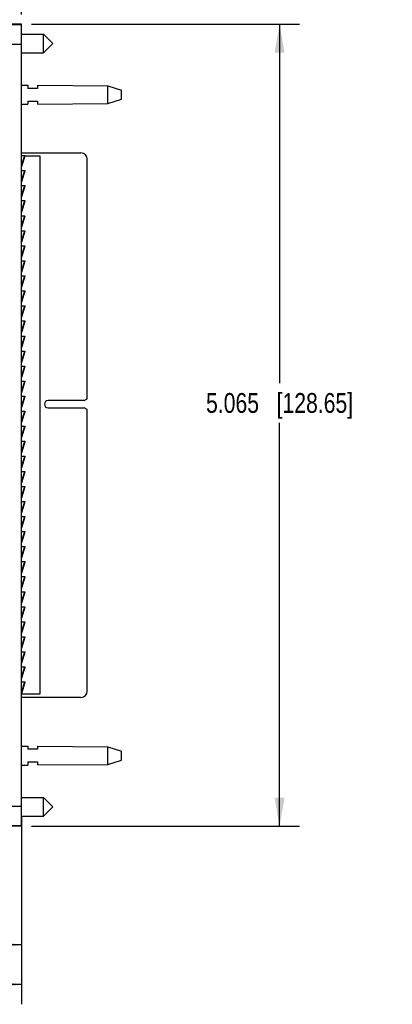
# Model space of a CAD drawing. Header units: inches. Extents: x 0 to 22, y 0 to 17.
# Tile 16 of 37: x 13 to 15.3, y 5.1 to 11.3. Entities that reach past the tile are written whole.
import ezdxf

# ---------------------------------------------------------------- set-up
doc = ezdxf.new("R2010")
doc.units = ezdxf.units.IN
doc.header["$LTSCALE"] = 1.21
doc.header["$MEASUREMENT"] = 0
doc.layers.get('0').update_dxf_attribs({"linetype": 'CONTINUOUS'})
doc.layers.add('DIMENSIONS', color=7, linetype='CONTINUOUS')
doc.styles.get("Standard").update_dxf_attribs({"font": 'txt', "width": 0.8})
doc.dimstyles.new('DIMSTYLE_2', dxfattribs={"dimtxt": 0.125, "dimasz": 0.18, "dimexe": 0.18, "dimexo": 0.0625, "dimgap": 0.09, "dimtad": 0, "dimtih": 1, "dimtoh": 1, "dimdec": 3, "dimzin": 4, "dimdsep": 46, "dimtxsty": 'STANDARD', "dimblk": '_FILLED', "dimblk1": '_FILLED', "dimblk2": '_FILLED', "dimcen": 0.09, "dimadec": 0, "dimazin": 0, "dimtp": 0.01, "dimtm": 0.01, "dimtfac": 1, "dimtdec": 3, "dimtofl": 0, "dimtmove": 0, "dimatfit": 3, "dimldrblk": '_FILLED', "dimfxl": 1, "dimtolj": 1, "dimtzin": 4, "dimarcsym": 0})

# ---------------------------------------------------------------- blocks, each defined once
blk = doc.blocks.new('_FILLED')
at = {"color": 0, "linetype": 'BYBLOCK'}
blk.add_solid([(0, 0), (-1, 0.174), (-1, -0.174)], dxfattribs=at)
blk = doc.blocks.new('*D18')
at = {"layer": 'DIMENSIONS', "color": 2, "linetype": 'CONTINUOUS'}
for p, q in [((8.6914, 10.6413), (8.6914, 12.1558)), ((12.9814, 11.3411), (12.9814, 12.1558)), ((8.6914, 12.0308), (10.0886, 12.0308)), ((12.9814, 12.0308), (11.9386, 12.0308))]:
    blk.add_line(p, q, dxfattribs=at)
at = {"layer": 'DIMENSIONS', "color": 2, "linetype": 'CONTINUOUS', "xscale": 0.18, "yscale": 0.18, "zscale": 0.18, "rotation": 180}
blk.add_blockref('_FILLED', (8.6914, 12.0308), dxfattribs=at)
at = {"layer": 'DIMENSIONS', "color": 2, "linetype": 'CONTINUOUS', "xscale": 0.18, "yscale": 0.18, "zscale": 0.18}
blk.add_blockref('_FILLED', (12.9814, 12.0308), dxfattribs=at)
at = {"layer": 'DIMENSIONS', "color": 2, "linetype": 'CONTINUOUS', "insert": (11.0136, 12.0933), "char_height": 0.125, "width": 1.725, "attachment_point": 2, "line_spacing_factor": 0.9}
blk.add_mtext('5X 4.290{\\Ftxt.shx;\\W1.000000;\\H0.125000; }[108.97]', dxfattribs=at)
blk = doc.blocks.new('*D19')
at = {"layer": 'DIMENSIONS', "color": 2, "linetype": 'CONTINUOUS'}
for p, q in [((8.6364, 7.6723), (8.6364, 5.0898)), ((12.9814, 6.2795), (12.9814, 5.0898)), ((8.6364, 5.2148), (10.0339, 5.2148)), ((12.9814, 5.2148), (11.5839, 5.2148))]:
    blk.add_line(p, q, dxfattribs=at)
at = {"layer": 'DIMENSIONS', "color": 2, "linetype": 'CONTINUOUS', "xscale": 0.18, "yscale": 0.18, "zscale": 0.18, "rotation": 180}
blk.add_blockref('_FILLED', (8.6364, 5.2148), dxfattribs=at)
at = {"layer": 'DIMENSIONS', "color": 2, "linetype": 'CONTINUOUS', "xscale": 0.18, "yscale": 0.18, "zscale": 0.18}
blk.add_blockref('_FILLED', (12.9814, 5.2148), dxfattribs=at)
at = {"layer": 'DIMENSIONS', "color": 2, "linetype": 'CONTINUOUS', "insert": (10.8089, 5.2773), "char_height": 0.125, "width": 1.425, "attachment_point": 2, "line_spacing_factor": 0.9}
blk.add_mtext('4.345{\\Ftxt.shx;\\W1.000000;\\H0.125000; }[110.36]', dxfattribs=at)
blk = doc.blocks.new('*D20')
at = {"layer": 'DIMENSIONS', "color": 2, "linetype": 'CONTINUOUS'}
for p, q in [((8.8914, 7.0297), (8.8914, 5.3398)), ((12.9814, 6.2795), (12.9814, 5.3398)), ((8.8914, 5.4648), (10.1614, 5.4648)), ((12.9814, 5.4648), (11.7114, 5.4648))]:
    blk.add_line(p, q, dxfattribs=at)
at = {"layer": 'DIMENSIONS', "color": 2, "linetype": 'CONTINUOUS', "xscale": 0.18, "yscale": 0.18, "zscale": 0.18, "rotation": 180}
blk.add_blockref('_FILLED', (8.8914, 5.4648), dxfattribs=at)
at = {"layer": 'DIMENSIONS', "color": 2, "linetype": 'CONTINUOUS', "xscale": 0.18, "yscale": 0.18, "zscale": 0.18}
blk.add_blockref('_FILLED', (12.9814, 5.4648), dxfattribs=at)
at = {"layer": 'DIMENSIONS', "color": 2, "linetype": 'CONTINUOUS', "insert": (10.9364, 5.5273), "char_height": 0.125, "width": 1.425, "attachment_point": 2, "line_spacing_factor": 0.9}
blk.add_mtext('4.090{\\Ftxt.shx;\\W1.000000;\\H0.125000; }[103.89]', dxfattribs=at)
blk = doc.blocks.new('*D21')
at = {"layer": 'DIMENSIONS', "color": 2, "linetype": 'CONTINUOUS'}
for p, q in [((13.0439, 11.2803), (14.7364, 11.2803)), ((14.6114, 11.2803), (14.6114, 9.013)), ((14.6114, 6.2152), (14.6114, 8.763)), ((13.0439, 6.2152), (14.7364, 6.2152))]:
    blk.add_line(p, q, dxfattribs=at)
at = {"layer": 'DIMENSIONS', "color": 2, "linetype": 'CONTINUOUS', "xscale": 0.18, "yscale": 0.18, "zscale": 0.18}
for p, rotation in [((14.6114, 11.2803), 90), ((14.6114, 6.2152), 270)]:
    blk.add_blockref('_FILLED', p, dxfattribs=dict(at, rotation=rotation))
at = {"layer": 'DIMENSIONS', "color": 2, "linetype": 'CONTINUOUS', "insert": (14.6114, 8.9505), "char_height": 0.125, "width": 1.425, "attachment_point": 2, "line_spacing_factor": 0.9}
blk.add_mtext('5.065{\\Ftxt.shx;\\W1.000000;\\H0.125000; }[128.65]', dxfattribs=at)

msp = doc.modelspace()

# ---------------------------------------------------------------- linework, layer by layer
at = {"color": 7, "linetype": 'CONTINUOUS'}
for p, q in [((12.9814, 11.2803), (11.6892, 11.2801)), ((12.9814, 6.2152), (12.9814, 11.2803)), ((12.9814, 11.2179), (13.1196, 11.2179)), ((13.1196, 11.0997), (13.1196, 11.2179)), ((13.1196, 11.2179), (13.1787, 11.1588)), ((13.1196, 11.0997), (13.1787, 11.1588)), ((12.9814, 11.0997), (13.1196, 11.0997)), ((12.9814, 10.8948), (13.0214, 10.8945)), ((13.0214, 10.8945), (13.0214, 10.8748)), ((13.0814, 10.8941), (13.0814, 10.8748)), ((13.0814, 10.8941), (13.5253, 10.8908)), ((13.5253, 10.7788), (13.5253, 10.8908)), ((13.5253, 10.8908), (13.6114, 10.8628)), ((13.0814, 10.8748), (13.0214, 10.8748)), ((13.6114, 10.8068), (13.6114, 10.8628)), ((12.9814, 10.7748), (13.0214, 10.7751)), ((13.0214, 10.7948), (13.0214, 10.7751)), ((13.0214, 10.7948), (13.0814, 10.7948)), ((13.0814, 10.7948), (13.0814, 10.7755)), ((13.0814, 10.7755), (13.5253, 10.7788)), ((13.5253, 10.7788), (13.6114, 10.8068)), ((12.9814, 10.4673), (13.3564, 10.4673)), ((12.9814, 10.4508), (13.0009, 10.4508)), ((12.9987, 10.4485), (12.9814, 10.3915)), ((13.0007, 10.4482), (12.9814, 10.3789)), ((13.0006, 10.4479), (12.9814, 10.3846)), ((12.9988, 10.4489), (12.9987, 10.4485)), ((12.9987, 10.4485), (13.0006, 10.4479)), ((13.0007, 10.4482), (13.0006, 10.4479)), ((13.0007, 10.4483), (13.0964, 10.4483)), ((13.0009, 10.4508), (13.0008, 10.4489)), ((13.0964, 10.4483), (13.0964, 7.0483)), ((13.3964, 8.915), (13.3964, 10.4273)), ((12.9814, 10.3558), (13.0009, 10.3558)), ((12.9987, 10.3535), (12.9814, 10.2965)), ((13.0007, 10.3532), (12.9814, 10.2839)), ((13.0006, 10.3529), (12.9814, 10.2896)), ((12.9988, 10.3539), (12.9987, 10.3535)), ((12.9987, 10.3535), (13.0006, 10.3529)), ((13.0007, 10.3532), (13.0006, 10.3529)), ((13.0009, 10.3558), (13.0008, 10.3539)), ((12.9814, 10.2608), (13.0009, 10.2608)), ((12.9987, 10.2585), (12.9814, 10.2015)), ((13.0007, 10.2582), (12.9814, 10.1889)), ((13.0006, 10.2579), (12.9814, 10.1946)), ((12.9988, 10.2589), (12.9987, 10.2585)), ((12.9987, 10.2585), (13.0006, 10.2579)), ((13.0007, 10.2582), (13.0006, 10.2579)), ((13.0009, 10.2608), (13.0008, 10.2589)), ((12.9814, 10.1658), (13.0009, 10.1658)), ((12.9987, 10.1635), (12.9814, 10.1065)), ((13.0007, 10.1632), (12.9814, 10.0939)), ((13.0006, 10.1629), (12.9814, 10.0996)), ((12.9988, 10.1639), (12.9987, 10.1635)), ((12.9987, 10.1635), (13.0006, 10.1629)), ((13.0007, 10.1632), (13.0006, 10.1629)), ((13.0009, 10.1658), (13.0008, 10.1639)), ((12.9814, 10.0708), (13.0009, 10.0708)), ((12.9987, 10.0685), (12.9814, 10.0115)), ((13.0007, 10.0682), (12.9814, 9.9989)), ((13.0006, 10.0679), (12.9814, 10.0046)), ((12.9988, 10.0689), (12.9987, 10.0685)), ((12.9987, 10.0685), (13.0006, 10.0679)), ((13.0007, 10.0682), (13.0006, 10.0679)), ((13.0009, 10.0708), (13.0008, 10.0689)), ((12.9814, 9.9758), (13.0009, 9.9758)), ((12.9987, 9.9735), (12.9814, 9.9165)), ((13.0007, 9.9732), (12.9814, 9.9039)), ((13.0006, 9.9729), (12.9814, 9.9096)), ((12.9988, 9.9739), (12.9987, 9.9735)), ((12.9987, 9.9735), (13.0006, 9.9729)), ((13.0007, 9.9732), (13.0006, 9.9729)), ((13.0009, 9.9758), (13.0008, 9.9739)), ((12.9814, 9.8808), (13.0009, 9.8808)), ((12.9987, 9.8785), (12.9814, 9.8215)), ((13.0007, 9.8782), (12.9814, 9.8089)), ((13.0006, 9.8779), (12.9814, 9.8146)), ((12.9988, 9.8789), (12.9987, 9.8785)), ((12.9987, 9.8785), (13.0006, 9.8779)), ((13.0007, 9.8782), (13.0006, 9.8779)), ((13.0009, 9.8808), (13.0008, 9.8789)), ((12.9814, 9.7858), (13.0009, 9.7858)), ((12.9987, 9.7835), (12.9814, 9.7265)), ((13.0007, 9.7832), (12.9814, 9.7139)), ((13.0006, 9.7829), (12.9814, 9.7196)), ((12.9988, 9.7839), (12.9987, 9.7835)), ((12.9987, 9.7835), (13.0006, 9.7829)), ((13.0007, 9.7832), (13.0006, 9.7829)), ((13.0009, 9.7858), (13.0008, 9.7839)), ((12.9814, 9.6908), (13.0009, 9.6908)), ((12.9987, 9.6885), (12.9814, 9.6315)), ((13.0007, 9.6882), (12.9814, 9.6189)), ((13.0006, 9.6879), (12.9814, 9.6246)), ((12.9988, 9.6889), (12.9987, 9.6885)), ((12.9987, 9.6885), (13.0006, 9.6879)), ((13.0007, 9.6882), (13.0006, 9.6879)), ((13.0009, 9.6908), (13.0008, 9.6889)), ((12.9814, 9.5958), (13.0009, 9.5958)), ((12.9987, 9.5935), (12.9814, 9.5365)), ((13.0007, 9.5932), (12.9814, 9.5239)), ((13.0006, 9.5929), (12.9814, 9.5296)), ((12.9988, 9.5939), (12.9987, 9.5935)), ((12.9987, 9.5935), (13.0006, 9.5929)), ((13.0007, 9.5932), (13.0006, 9.5929)), ((13.0009, 9.5958), (13.0008, 9.5939)), ((12.9814, 9.5008), (13.0009, 9.5008)), ((12.9987, 9.4985), (12.9814, 9.4415)), ((13.0007, 9.4982), (12.9814, 9.4289)), ((13.0006, 9.4979), (12.9814, 9.4346)), ((12.9988, 9.4989), (12.9987, 9.4985)), ((12.9987, 9.4985), (13.0006, 9.4979)), ((13.0007, 9.4982), (13.0006, 9.4979)), ((13.0009, 9.5008), (13.0008, 9.4989)), ((12.9814, 9.4058), (13.0009, 9.4058)), ((12.9987, 9.4035), (12.9814, 9.3465)), ((13.0007, 9.4032), (12.9814, 9.3339)), ((13.0006, 9.4029), (12.9814, 9.3396)), ((12.9988, 9.4039), (12.9987, 9.4035)), ((12.9987, 9.4035), (13.0006, 9.4029)), ((13.0007, 9.4032), (13.0006, 9.4029)), ((13.0009, 9.4058), (13.0008, 9.4039)), ((12.9814, 9.3108), (13.0009, 9.3108)), ((12.9987, 9.3085), (12.9814, 9.2515)), ((13.0007, 9.3082), (12.9814, 9.2389)), ((13.0006, 9.3079), (12.9814, 9.2446)), ((12.9988, 9.3089), (12.9987, 9.3085)), ((12.9987, 9.3085), (13.0006, 9.3079)), ((13.0007, 9.3082), (13.0006, 9.3079)), ((13.0009, 9.3108), (13.0008, 9.3089)), ((12.9814, 9.2158), (13.0009, 9.2158)), ((12.9987, 9.2135), (12.9814, 9.1565)), ((13.0007, 9.2132), (12.9814, 9.1439)), ((13.0006, 9.2129), (12.9814, 9.1496)), ((12.9988, 9.2139), (12.9987, 9.2135)), ((12.9987, 9.2135), (13.0006, 9.2129)), ((13.0007, 9.2132), (13.0006, 9.2129)), ((13.0009, 9.2158), (13.0008, 9.2139)), ((12.9814, 9.1208), (13.0009, 9.1208)), ((12.9987, 9.1185), (12.9814, 9.0615)), ((13.0007, 9.1182), (12.9814, 9.0489)), ((13.0006, 9.1179), (12.9814, 9.0546)), ((12.9988, 9.1189), (12.9987, 9.1185)), ((12.9987, 9.1185), (13.0006, 9.1179)), ((13.0007, 9.1182), (13.0006, 9.1179)), ((13.0009, 9.1208), (13.0008, 9.1189)), ((12.9814, 9.0258), (13.0009, 9.0258)), ((12.9987, 9.0235), (12.9814, 8.9665)), ((13.0007, 9.0232), (12.9814, 8.9539)), ((13.0006, 9.0229), (12.9814, 8.9596)), ((12.9988, 9.0239), (12.9987, 9.0235)), ((12.9987, 9.0235), (13.0006, 9.0229)), ((13.0007, 9.0232), (13.0006, 9.0229)), ((13.0009, 9.0258), (13.0008, 9.0239)), ((12.9814, 8.9308), (13.0009, 8.9308)), ((12.9987, 8.9285), (12.9814, 8.8715)), ((13.0007, 8.9282), (12.9814, 8.8589)), ((13.0006, 8.9279), (12.9814, 8.8646)), ((12.9988, 8.9289), (12.9987, 8.9285)), ((12.9987, 8.9285), (13.0006, 8.9279)), ((13.0007, 8.9282), (13.0006, 8.9279)), ((13.0009, 8.9308), (13.0008, 8.9289)), ((13.3771, 8.9039), (13.1484, 8.9039)), ((13.3771, 8.9039), (13.3964, 8.915)), ((12.9814, 8.8358), (13.0009, 8.8358)), ((12.9987, 8.8335), (12.9814, 8.7765)), ((13.0007, 8.8332), (12.9814, 8.7639)), ((13.0006, 8.8329), (12.9814, 8.7696)), ((12.9988, 8.8339), (12.9987, 8.8335)), ((12.9987, 8.8335), (13.0006, 8.8329)), ((13.0007, 8.8332), (13.0006, 8.8329)), ((13.0009, 8.8358), (13.0008, 8.8339)), ((13.1484, 8.8574), (13.3771, 8.8574)), ((13.3964, 8.8463), (13.3771, 8.8574)), ((13.3964, 7.0683), (13.3964, 8.8463)), ((12.9814, 8.7408), (13.0009, 8.7408)), ((12.9987, 8.7385), (12.9814, 8.6815)), ((13.0007, 8.7382), (12.9814, 8.6689)), ((13.0006, 8.7379), (12.9814, 8.6746)), ((12.9988, 8.7389), (12.9987, 8.7385)), ((12.9987, 8.7385), (13.0006, 8.7379)), ((13.0007, 8.7382), (13.0006, 8.7379)), ((13.0009, 8.7408), (13.0008, 8.7389)), ((12.9814, 8.6458), (13.0009, 8.6458)), ((13.0009, 8.6458), (13.0008, 8.6439)), ((12.9987, 8.6435), (12.9814, 8.5865)), ((13.0007, 8.6432), (12.9814, 8.5739)), ((13.0006, 8.6429), (12.9814, 8.5796)), ((12.9988, 8.6439), (12.9987, 8.6435)), ((12.9987, 8.6435), (13.0006, 8.6429)), ((13.0007, 8.6432), (13.0006, 8.6429)), ((12.9814, 8.5508), (13.0009, 8.5508)), ((12.9987, 8.5485), (12.9814, 8.4915)), ((13.0007, 8.5482), (12.9814, 8.4789)), ((13.0006, 8.5479), (12.9814, 8.4846)), ((12.9988, 8.5489), (12.9987, 8.5485)), ((12.9987, 8.5485), (13.0006, 8.5479)), ((13.0007, 8.5482), (13.0006, 8.5479)), ((13.0009, 8.5508), (13.0008, 8.5489)), ((12.9814, 8.4558), (13.0009, 8.4558)), ((12.9987, 8.4535), (12.9814, 8.3965)), ((13.0007, 8.4532), (12.9814, 8.3839)), ((13.0006, 8.4529), (12.9814, 8.3896)), ((12.9988, 8.4539), (12.9987, 8.4535)), ((12.9987, 8.4535), (13.0006, 8.4529)), ((13.0007, 8.4532), (13.0006, 8.4529)), ((13.0009, 8.4558), (13.0008, 8.4539)), ((12.9814, 8.3608), (13.0009, 8.3608)), ((12.9987, 8.3585), (12.9814, 8.3015)), ((13.0007, 8.3582), (12.9814, 8.2889)), ((13.0006, 8.3579), (12.9814, 8.2946)), ((12.9988, 8.3589), (12.9987, 8.3585)), ((12.9987, 8.3585), (13.0006, 8.3579)), ((13.0007, 8.3582), (13.0006, 8.3579)), ((13.0009, 8.3608), (13.0008, 8.3589)), ((12.9814, 8.2658), (13.0009, 8.2658)), ((12.9987, 8.2635), (12.9814, 8.2065)), ((13.0007, 8.2632), (12.9814, 8.1939)), ((13.0006, 8.2629), (12.9814, 8.1996)), ((12.9988, 8.2639), (12.9987, 8.2635)), ((12.9987, 8.2635), (13.0006, 8.2629)), ((13.0007, 8.2632), (13.0006, 8.2629)), ((13.0009, 8.2658), (13.0008, 8.2639)), ((12.9814, 8.1708), (13.0009, 8.1708)), ((12.9987, 8.1685), (12.9814, 8.1115)), ((13.0007, 8.1682), (12.9814, 8.0989)), ((13.0006, 8.1679), (12.9814, 8.1046)), ((12.9988, 8.1689), (12.9987, 8.1685)), ((12.9987, 8.1685), (13.0006, 8.1679)), ((13.0007, 8.1682), (13.0006, 8.1679)), ((13.0009, 8.1708), (13.0008, 8.1689)), ((12.9814, 8.0758), (13.0009, 8.0758)), ((12.9987, 8.0735), (12.9814, 8.0165)), ((13.0007, 8.0732), (12.9814, 8.0039)), ((13.0006, 8.0729), (12.9814, 8.0096)), ((12.9988, 8.0739), (12.9987, 8.0735)), ((12.9987, 8.0735), (13.0006, 8.0729)), ((13.0007, 8.0732), (13.0006, 8.0729)), ((13.0009, 8.0758), (13.0008, 8.0739)), ((12.9814, 7.9808), (13.0009, 7.9808)), ((12.9987, 7.9785), (12.9814, 7.9215)), ((13.0007, 7.9782), (12.9814, 7.9089)), ((13.0006, 7.9779), (12.9814, 7.9146)), ((12.9988, 7.9789), (12.9987, 7.9785)), ((12.9987, 7.9785), (13.0006, 7.9779)), ((13.0007, 7.9782), (13.0006, 7.9779)), ((13.0009, 7.9808), (13.0008, 7.9789)), ((12.9814, 7.8858), (13.0009, 7.8858)), ((12.9987, 7.8835), (12.9814, 7.8265)), ((13.0007, 7.8832), (12.9814, 7.8139)), ((13.0006, 7.8829), (12.9814, 7.8196)), ((12.9988, 7.8839), (12.9987, 7.8835)), ((12.9987, 7.8835), (13.0006, 7.8829)), ((13.0007, 7.8832), (13.0006, 7.8829)), ((13.0009, 7.8858), (13.0008, 7.8839)), ((12.9814, 7.7908), (13.0009, 7.7908)), ((12.9987, 7.7885), (12.9814, 7.7315)), ((13.0007, 7.7882), (12.9814, 7.7189)), ((13.0006, 7.7879), (12.9814, 7.7246)), ((12.9988, 7.7889), (12.9987, 7.7885)), ((12.9987, 7.7885), (13.0006, 7.7879)), ((13.0007, 7.7882), (13.0006, 7.7879)), ((13.0009, 7.7908), (13.0008, 7.7889)), ((12.9814, 7.6958), (13.0009, 7.6958)), ((12.9987, 7.6935), (12.9814, 7.6365)), ((13.0007, 7.6932), (12.9814, 7.6239)), ((13.0006, 7.6929), (12.9814, 7.6296)), ((12.9988, 7.6939), (12.9987, 7.6935)), ((12.9987, 7.6935), (13.0006, 7.6929)), ((13.0007, 7.6932), (13.0006, 7.6929)), ((13.0009, 7.6958), (13.0008, 7.6939)), ((12.9814, 7.6008), (13.0009, 7.6008)), ((12.9987, 7.5985), (12.9814, 7.5415)), ((13.0007, 7.5982), (12.9814, 7.5289)), ((13.0006, 7.5979), (12.9814, 7.5346)), ((12.9988, 7.5989), (12.9987, 7.5985)), ((12.9987, 7.5985), (13.0006, 7.5979)), ((13.0007, 7.5982), (13.0006, 7.5979)), ((13.0009, 7.6008), (13.0008, 7.5989)), ((12.9814, 7.5058), (13.0009, 7.5058)), ((12.9987, 7.5035), (12.9814, 7.4465)), ((13.0007, 7.5032), (12.9814, 7.4339)), ((13.0006, 7.5029), (12.9814, 7.4396)), ((12.9988, 7.5039), (12.9987, 7.5035)), ((12.9987, 7.5035), (13.0006, 7.5029)), ((13.0007, 7.5032), (13.0006, 7.5029)), ((13.0009, 7.5058), (13.0008, 7.5039)), ((12.9814, 7.4108), (13.0009, 7.4108)), ((12.9987, 7.4085), (12.9814, 7.3515)), ((13.0007, 7.4082), (12.9814, 7.3389)), ((13.0006, 7.4079), (12.9814, 7.3446)), ((12.9988, 7.4089), (12.9987, 7.4085)), ((12.9987, 7.4085), (13.0006, 7.4079)), ((13.0007, 7.4082), (13.0006, 7.4079)), ((13.0009, 7.4108), (13.0008, 7.4089)), ((12.9814, 7.3158), (13.0009, 7.3158)), ((12.9987, 7.3135), (12.9814, 7.2565)), ((13.0007, 7.3132), (12.9814, 7.2439)), ((13.0006, 7.3129), (12.9814, 7.2496)), ((12.9988, 7.3139), (12.9987, 7.3135)), ((12.9987, 7.3135), (13.0006, 7.3129)), ((13.0007, 7.3132), (13.0006, 7.3129)), ((13.0009, 7.3158), (13.0008, 7.3139)), ((12.9814, 7.2208), (13.0009, 7.2208)), ((12.9987, 7.2185), (12.9814, 7.1615)), ((13.0007, 7.2182), (12.9814, 7.1489)), ((13.0006, 7.2179), (12.9814, 7.1546)), ((12.9988, 7.2189), (12.9987, 7.2185)), ((12.9987, 7.2185), (13.0006, 7.2179)), ((13.0007, 7.2182), (13.0006, 7.2179)), ((13.0009, 7.2208), (13.0008, 7.2189)), ((12.9814, 7.1258), (13.0009, 7.1258)), ((12.9987, 7.1235), (12.9814, 7.0665)), ((13.0007, 7.1232), (12.9814, 7.0539)), ((13.0006, 7.1229), (12.9814, 7.0596)), ((12.9988, 7.1239), (12.9987, 7.1235)), ((12.9987, 7.1235), (13.0006, 7.1229)), ((13.0007, 7.1232), (13.0006, 7.1229)), ((13.0009, 7.1258), (13.0008, 7.1239)), ((13.0964, 7.0483), (12.9814, 7.0483)), ((13.3564, 7.0283), (12.9814, 7.0283)), ((12.9814, 6.7208), (13.0214, 6.7205)), ((13.0214, 6.7205), (13.0214, 6.7008)), ((13.0814, 6.7201), (13.5253, 6.7168)), ((13.0814, 6.7201), (13.0814, 6.7008)), ((13.5253, 6.7168), (13.6114, 6.6888)), ((13.5253, 6.6048), (13.5253, 6.7168)), ((13.0814, 6.7008), (13.0214, 6.7008)), ((13.6114, 6.6328), (13.6114, 6.6888)), ((12.9814, 6.6008), (13.0214, 6.6011)), ((13.0214, 6.6208), (13.0814, 6.6208)), ((13.0214, 6.6208), (13.0214, 6.6011)), ((13.0814, 6.6208), (13.0814, 6.6015)), ((13.0814, 6.6015), (13.5253, 6.6048)), ((13.5253, 6.6048), (13.6114, 6.6328)), ((12.9814, 6.3959), (13.1196, 6.3959)), ((13.1196, 6.3959), (13.1787, 6.3368)), ((13.1196, 6.2777), (13.1196, 6.3959)), ((13.1196, 6.2777), (13.1787, 6.3368)), ((12.9814, 6.2777), (13.1196, 6.2777)), ((12.9814, 6.2152), (12.5816, 6.2152)), ((12.9814, 6.2171), (12.5835, 6.2171))]:
    msp.add_line(p, q, dxfattribs=at)
at = {"color": 9, "linetype": 'CONTINUOUS'}
for p, q in [((12.7207, 11.2786), (12.9814, 11.2786)), ((12.7016, 11.1536), (12.9814, 11.1536)), ((12.9991, 10.4508), (12.9985, 10.4488)), ((12.9991, 10.3558), (12.9985, 10.3538)), ((12.9991, 10.2608), (12.9985, 10.2588)), ((12.9991, 10.1658), (12.9985, 10.1638)), ((12.9991, 10.0708), (12.9985, 10.0688)), ((12.9991, 9.9758), (12.9985, 9.9738)), ((12.9991, 9.8808), (12.9985, 9.8788)), ((12.9991, 9.7858), (12.9985, 9.7838)), ((12.9991, 9.6908), (12.9985, 9.6888)), ((12.9991, 9.5958), (12.9985, 9.5938)), ((12.9991, 9.5008), (12.9985, 9.4988)), ((12.9991, 9.4058), (12.9985, 9.4038)), ((12.9991, 9.3108), (12.9985, 9.3088)), ((12.9991, 9.2158), (12.9985, 9.2138)), ((12.9991, 9.1208), (12.9985, 9.1188)), ((12.9991, 9.0258), (12.9985, 9.0238)), ((12.9985, 8.9288), (12.9991, 8.9308)), ((12.9985, 8.8338), (12.9991, 8.8358)), ((12.9985, 8.7388), (12.9991, 8.7408)), ((12.9985, 8.6438), (12.9991, 8.6458)), ((12.9985, 8.5488), (12.9991, 8.5508)), ((12.9985, 8.4538), (12.9991, 8.4558)), ((12.9985, 8.3588), (12.9991, 8.3608)), ((12.9985, 8.2638), (12.9991, 8.2658)), ((12.9985, 8.1688), (12.9991, 8.1708)), ((12.9985, 8.0738), (12.9991, 8.0758)), ((12.9985, 7.9788), (12.9991, 7.9808)), ((12.9985, 7.8838), (12.9991, 7.8858)), ((12.9985, 7.7888), (12.9991, 7.7908)), ((12.9985, 7.6938), (12.9991, 7.6958)), ((12.9985, 7.5988), (12.9991, 7.6008)), ((12.9985, 7.5038), (12.9991, 7.5058)), ((12.9985, 7.4088), (12.9991, 7.4108)), ((12.9985, 7.3138), (12.9991, 7.3158)), ((12.9985, 7.2188), (12.9991, 7.2208)), ((12.9985, 7.1238), (12.9991, 7.1258)), ((8.9845, 6.342), (12.9814, 6.342))]:
    msp.add_line(p, q, dxfattribs=at)
at = {"color": 7, "linetype": 'CONTINUOUS'}
for centre, radius, start, end in [((12.9894, 10.4513), 0.00974, 345.83404, 357.20727), ((12.9937, 10.4501), 0.00724, 344.46705, 350.30965), ((13.3564, 10.4273), 0.04, 0, 90), ((12.9894, 10.3563), 0.00974, 345.83404, 357.20727), ((12.9937, 10.3551), 0.00724, 344.46705, 350.30965), ((12.9894, 10.2613), 0.00974, 345.83404, 357.20727), ((12.9937, 10.2601), 0.00724, 344.46705, 350.30965), ((12.9894, 10.1663), 0.00974, 345.83404, 357.20727), ((12.9937, 10.1651), 0.00724, 344.46705, 350.30965), ((12.9894, 10.0713), 0.00974, 345.83404, 357.20727), ((12.9937, 10.0701), 0.00724, 344.46705, 350.30965), ((12.9894, 9.9763), 0.00974, 345.83404, 357.20727), ((12.9937, 9.9751), 0.00724, 344.46705, 350.30965), ((12.9894, 9.8813), 0.00974, 345.83404, 357.20727), ((12.9937, 9.8801), 0.00724, 344.46705, 350.30965), ((12.9894, 9.7863), 0.00974, 345.83404, 357.20727), ((12.9937, 9.7851), 0.00724, 344.46705, 350.30965), ((12.9894, 9.6913), 0.00974, 345.83404, 357.20727), ((12.9937, 9.6901), 0.00724, 344.46705, 350.30965), ((12.9894, 9.5963), 0.00974, 345.83404, 357.20727), ((12.9937, 9.5951), 0.00724, 344.46705, 350.30965), ((12.9894, 9.5013), 0.00974, 345.83404, 357.20727), ((12.9937, 9.5001), 0.00724, 344.46705, 350.30965), ((12.9894, 9.4063), 0.00974, 345.83404, 357.20727), ((12.9937, 9.4051), 0.00724, 344.46705, 350.30965), ((12.9894, 9.3113), 0.00974, 345.83404, 357.20727), ((12.9937, 9.3101), 0.00724, 344.46705, 350.30965), ((12.9894, 9.2163), 0.00974, 345.83404, 357.20727), ((12.9937, 9.2151), 0.00724, 344.46705, 350.30965), ((12.9894, 9.1213), 0.00974, 345.83404, 357.20727), ((12.9937, 9.1201), 0.00724, 344.46705, 350.30965), ((12.9894, 9.0263), 0.00974, 345.83404, 357.20727), ((12.9937, 9.0251), 0.00724, 344.46705, 350.30965), ((12.9894, 8.9313), 0.00974, 345.83404, 357.20727), ((12.9937, 8.9301), 0.00724, 344.46705, 350.30965), ((13.1484, 8.8807), 0.0232, 90, 270), ((12.9894, 8.8363), 0.00974, 345.83404, 357.20727), ((12.9937, 8.8351), 0.00724, 344.46705, 350.30965), ((12.9894, 8.7413), 0.00974, 345.83404, 357.20727), ((12.9937, 8.7401), 0.00724, 344.46705, 350.30965), ((12.9894, 8.6463), 0.00974, 345.83404, 357.20727), ((12.9937, 8.6451), 0.00724, 344.46705, 350.30965), ((12.9894, 8.5513), 0.00974, 345.83404, 357.20727), ((12.9937, 8.5501), 0.00724, 344.46705, 350.30965), ((12.9894, 8.4563), 0.00974, 345.83404, 357.20727), ((12.9937, 8.4551), 0.00724, 344.46705, 350.30965), ((12.9894, 8.3613), 0.00974, 345.83404, 357.20727), ((12.9937, 8.3601), 0.00724, 344.46705, 350.30965), ((12.9894, 8.2663), 0.00974, 345.83404, 357.20727), ((12.9937, 8.2651), 0.00724, 344.46705, 350.30965), ((12.9894, 8.1713), 0.00974, 345.83404, 357.20727), ((12.9937, 8.1701), 0.00724, 344.46705, 350.30965), ((12.9894, 8.0763), 0.00974, 345.83404, 357.20727), ((12.9937, 8.0751), 0.00724, 344.46705, 350.30965), ((12.9894, 7.9813), 0.00974, 345.83404, 357.20727), ((12.9937, 7.9801), 0.00724, 344.46705, 350.30965), ((12.9894, 7.8863), 0.00974, 345.83404, 357.20727), ((12.9937, 7.8851), 0.00724, 344.46705, 350.30965), ((12.9894, 7.7913), 0.00974, 345.83404, 357.20727), ((12.9937, 7.7901), 0.00724, 344.46705, 350.30965), ((12.9894, 7.6963), 0.00974, 345.83404, 357.20727), ((12.9937, 7.6951), 0.00724, 344.46705, 350.30965), ((12.9894, 7.6013), 0.00974, 345.83404, 357.20727), ((12.9937, 7.6001), 0.00724, 344.46705, 350.30965), ((12.9894, 7.5063), 0.00974, 345.83404, 357.20727), ((12.9937, 7.5051), 0.00724, 344.46705, 350.30965), ((12.9894, 7.4113), 0.00974, 345.83404, 357.20727), ((12.9937, 7.4101), 0.00724, 344.46705, 350.30965), ((12.9894, 7.3163), 0.00974, 345.83404, 357.20727), ((12.9937, 7.3151), 0.00724, 344.46705, 350.30965), ((12.9894, 7.2213), 0.00974, 345.83404, 357.20727), ((12.9937, 7.2201), 0.00724, 344.46705, 350.30965), ((12.9894, 7.1263), 0.00974, 345.83404, 357.20727), ((12.9937, 7.1251), 0.00724, 344.46705, 350.30965), ((13.3564, 7.0683), 0.04, 270, 360)]:
    msp.add_arc(centre, radius, start, end, dxfattribs=at)

# ---------------------------------------------------------------- dimensions: what is measured, and where the dimension line sits
at = {"layer": 'DIMENSIONS', "color": 2, "linetype": 'CONTINUOUS'}
dim = msp.add_linear_dim(base=(8.6914, 12.0308), p1=(12.9814, 11.3411), p2=(8.6914, 10.6413), angle=180, text='5X <>', dimstyle='DIMSTYLE_2', dxfattribs=at)
dim.commit()
dim.dimension.update_dxf_attribs({"geometry": '*D18', "text_midpoint": (10.9136, 12.0308), "dimtype": 160})
for base, p1, p2, angle, picture, middle in [((14.6114, 6.2152), (13.0439, 11.2803), (13.0439, 6.2152), 270, '*D21', (14.4614, 8.888)), ((8.6364, 5.2148), (12.9814, 6.2795), (8.6364, 7.6723), 180, '*D19', (10.6589, 5.2148)), ((8.8914, 5.4648), (12.9814, 6.2795), (8.8914, 7.0297), 180, '*D20', (10.7864, 5.4648))]:
    dim = msp.add_linear_dim(base=base, p1=p1, p2=p2, angle=angle, dimstyle='DIMSTYLE_2', dxfattribs=at)
    dim.commit()
    dim.dimension.update_dxf_attribs({"geometry": picture, "text_midpoint": middle, "dimtype": 160})

doc.saveas('drawing.dxf')
